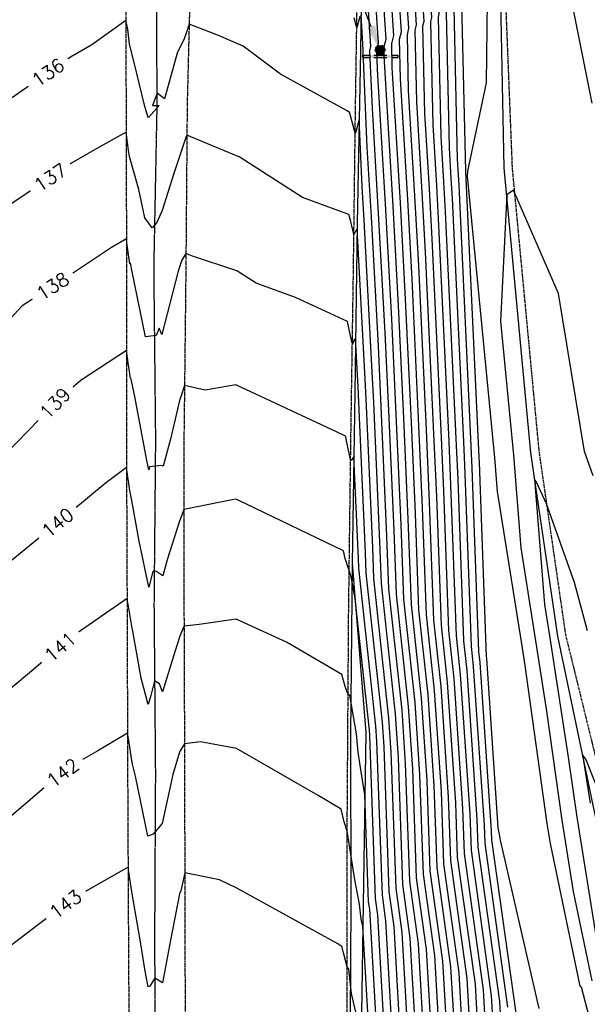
# Model space of a CAD drawing. Header units: feet. Extents: x 351431 to 355879, y 310968 to 329728.
# Tile 22 of 254: x 353395 to 353565, y 314124 to 314418. Entities that reach past the tile are written whole.
import ezdxf

# ---------------------------------------------------------------- set-up
doc = ezdxf.new("R2010")
doc.units = ezdxf.units.FT
doc.header["$MEASUREMENT"] = 0
doc.linetypes.add('D25', pattern=[0.375, 0.25, -0.125])
doc.linetypes.add('HIDDEN2', pattern=[0.1875, 0.125, -0.0625])
for name, color, linetype in [('ELIG', 41, 'Continuous'), ('ELIG-JERSEY', 161, 'HIDDEN2'), ('ELTCH-EG2', 253, 'Continuous'), ('ELTCN-EG2', 251, 'Continuous'), ('ELYSP', 1, 'D25'), ('ELYSS', 2, 'Continuous'), ('ESFS', 153, 'Continuous'), ('ESMask', 155, 'Continuous'), ('ETFS', 6, 'Continuous'), ('ETTC', 252, 'Continuous')]:
    doc.layers.add(name, color=color, linetype=linetype)
doc.styles.add('L80', font='simplex', dxfattribs={"height": 4})

# ---------------------------------------------------------------- blocks, each defined once
blk = doc.blocks.new('ESIPUBSIGN')
at = {"layer": 'ESMask'}
h = blk.add_hatch(color=256, dxfattribs=at)
edge = h.paths.add_edge_path()
edge.add_arc((0, 0), 0.03, 90, 450)
for p, q in [((-0.03, 0.1047), (-0.0447, 0.1047)), ((-0.0447, 0.1047), (-0.0447, 0.066)), ((-0.03, 0.1047), (-0.03, 0.066)), ((-0.0447, 0.0381), (-0.0447, -0.0393)), ((-0.03, 0.0381), (-0.03, -0.0393)), ((-0.0447, -0.0672), (-0.0447, -0.1059)), ((-0.03, -0.1059), (-0.0447, -0.1059)), ((-0.03, -0.0672), (-0.03, -0.1059))]:
    blk.add_line(p, q)
for start, end in [(144.23142, 216.35632), (17.97024, 107.04945), (253.53828, 340.78828)]:
    blk.add_arc((0, 0), 0.03, start, end)
blk.add_solid([(-0.0447, -0.1059), (-0.03, -0.1059), (-0.0447, 0.1047), (-0.03, 0.1047)], dxfattribs=at)

msp = doc.modelspace()

# ---------------------------------------------------------------- linework, layer by layer
at = {"layer": 'ELIG', "flags": 128}
msp.add_lwpolyline([(353506.1, 314669.3), (353500.81, 314614.32), (353499.65, 314561.65), (353498.49, 314507.89), (353497.77, 314457.91), (353497.06, 314408.38), (353496.09, 314356.97), (353495.41, 314306.46), (353494.63, 314255.56), (353494.05, 314204.44), (353494.14, 314154.36), (353493.87, 314102.16), (353493.97, 314047.36), (353493.81, 313995.99), (353493.71, 313942.42), (353493.5, 313889.49), (353493.12, 313845.95)], dxfattribs=at)
at = {"layer": 'ELIG-JERSEY', "flags": 128}
msp.add_lwpolyline([(353438.19, 314552.22), (353437.95, 314543.55), (353436.97, 314493.31), (353436.02, 314443.42), (353436.28, 314392.56), (353435.33, 314343.61), (353435.86, 314292.65), (353435.42, 314243.15), (353435.84, 314192.71), (353435.58, 314142.68), (353435.91, 314092.68), (353436.14, 314042.54), (353436.47, 313993.07), (353436.64, 313954.26), (353437.41, 313892.95), (353437.28, 313842.51), (353437.99, 313793.4), (353438, 313741.9), (353438.54, 313693.18), (353438.85, 313673.78), (353439.24, 313629.67), (353439.22, 313617.09), (353441.34, 313361.23)], dxfattribs=at)
at = {"layer": 'ELTCH-EG2', "flags": 128}
for points, elevation in [([(353532.22, 314114.97), (353531.36, 314130.05), (353526.07, 314167.99), (353525.5, 314184.17), (353523.07, 314220.1), (353521.23, 314237.13), (353519.83, 314275.59), (353519.01, 314294.3), (353516.46, 314348.43), (353515.49, 314366.29), (353513.88, 314393.28), (353513.39, 314414.65), (353513.8, 314416.31), (353512.06, 314442.46), (353513.21, 314469.89), (353511.27, 314499.57), (353511.63, 314517.56), (353509.06, 314556.78), (353509.21, 314566.39), (353506.88, 314612.14)], 128), ([(353534.5, 314115.84), (353533.78, 314128.33), (353528.11, 314169.02), (353527.64, 314182.5), (353525.02, 314221.3), (353523.47, 314235.58), (353521.95, 314277.28), (353521.25, 314293.14), (353518.47, 314352.44), (353517.66, 314367.33), (353516.31, 314389.85), (353515.72, 314415.96), (353516.06, 314417.39), (353514.58, 314439.74), (353515.93, 314472.01), (353514.26, 314497.62), (353514.7, 314519.83), (353512.44, 314554.3), (353512.66, 314568.74), (353510.6, 314609.31)], 127), ([(353536.77, 314116.71), (353536.21, 314126.61), (353530.16, 314170.05), (353529.78, 314180.83), (353526.96, 314222.49), (353525.71, 314234.02), (353524.08, 314278.97), (353523.5, 314291.98), (353520.47, 314356.44), (353519.83, 314368.37), (353518.75, 314386.42), (353518.05, 314417.28), (353518.33, 314418.46), (353517.1, 314437.01), (353518.65, 314474.12), (353517.25, 314495.67), (353517.77, 314522.09), (353515.83, 314551.83), (353516.12, 314571.08), (353514.32, 314606.48)], 126), ([(353521.13, 314218.91), (353518.98, 314238.69), (353517.7, 314273.9), (353516.76, 314295.46), (353514.45, 314344.43), (353513.32, 314365.25), (353511.44, 314396.71), (353511.07, 314413.33), (353511.53, 314415.24), (353509.54, 314445.19), (353510.48, 314467.78), (353508.28, 314501.52), (353508.56, 314515.3), (353505.68, 314559.25), (353505.75, 314564.05), (353503.76, 314603.12)], 129), ([(353541.06, 314123.17), (353534.24, 314172.11), (353534.05, 314177.49), (353530.85, 314224.87), (353530.2, 314230.92), (353528.32, 314282.34), (353528, 314289.66), (353524.49, 314364.44), (353524.16, 314370.46), (353523.62, 314379.55), (353522.7, 314419.91), (353522.87, 314420.61), (353522.14, 314431.56), (353524.1, 314478.35), (353523.23, 314491.78), (353523.92, 314526.61), (353522.59, 314546.87), (353523.03, 314575.76), (353521.76, 314600.82)], 124), ([(353569.78, 314055.64), (353562.69, 314068.9), (353547.26, 314087.28), (353543.61, 314119.33), (353543.49, 314121.45), (353536.29, 314173.14), (353536.19, 314175.81), (353532.8, 314226.07), (353532.44, 314229.36), (353530.45, 314284.03), (353530.25, 314288.5), (353526.5, 314368.44), (353526.33, 314371.5), (353526.05, 314376.12), (353525.03, 314421.23), (353525.14, 314421.69), (353524.66, 314428.83), (353526.83, 314480.47), (353526.22, 314489.83), (353526.99, 314528.87), (353525.98, 314544.4), (353526.49, 314578.1), (353525.48, 314597.99)], 123), ([(353550.42, 314122.82), (353538.88, 314173.04), (353538.63, 314174.24), (353538.16, 314176.68), (353534.74, 314227.26), (353534.68, 314227.81), (353532.57, 314285.72), (353532.5, 314287.34), (353528.5, 314372.44), (353528.5, 314372.54), (353528.49, 314372.69), (353527.36, 314422.55), (353527.41, 314422.76), (353527.19, 314426.11), (353529.55, 314482.58), (353529.21, 314487.88), (353530.07, 314531.14), (353529.36, 314541.92), (353529.95, 314580.45), (353529.2, 314595.16)], 122), ([(353566.23, 314392.87), (353560.13, 314423.29), (353559.93, 314425.56), (353559.3, 314429.5), (353552.92, 314464.35), (353542.48, 314477.17), (353540.57, 314469.47), (353540.25, 314471.12), (353536.99, 314443.86), (353534.9, 314423.48), (353534.62, 314398.99), (353528.97, 314372.61), (353528.9, 314371.15), (353537.03, 314287.12), (353537.83, 314277.07), (353545.11, 314231.6), (353546.1, 314225.16), (353552.73, 314177.99), (353553.68, 314172.04), (353562.59, 314129.49), (353562.92, 314129.31), (353570.69, 314099.56)], 122), ([(353513.35, 314214.14), (353510.01, 314244.9), (353509.2, 314267.14), (353507.76, 314300.09), (353506.43, 314328.43), (353504.65, 314361.08), (353502.15, 314402.91), (353501.9, 314408.66), (353502.45, 314410.93), (353499.45, 314456.09)], 133), ([(353515.29, 314215.34), (353512.26, 314243.35), (353511.33, 314268.83), (353510.01, 314298.93), (353508.43, 314332.43), (353506.82, 314362.13), (353504.14, 314407.01), (353504.08, 314409.38), (353504.72, 314412.01), (353501.97, 314453.37)], 132), ([(353511.41, 314212.95), (353507.77, 314246.45), (353507.08, 314265.45), (353505.51, 314301.25), (353504.42, 314324.43), (353502.49, 314360.04), (353500.62, 314391.29), (353499.86, 314408.54), (353500.18, 314409.86), (353497.63, 314448.24)], 134), ([(353517.24, 314216.53), (353514.5, 314241.79), (353513.45, 314270.52), (353512.26, 314297.77), (353510.44, 314336.43), (353508.99, 314363.17), (353506.57, 314403.58), (353506.41, 314410.7), (353506.99, 314413.08), (353504.49, 314450.64)], 131), ([(353507.52, 314210.57), (353503.29, 314249.56), (353502.83, 314262.07), (353501.01, 314303.57), (353500.4, 314316.42), (353498.15, 314357.96), (353497.55, 314368.04), (353496.67, 314388.04), (353495.67, 314384.38), (353495.49, 314384.05), (353495.32, 314384.75), (353493.77, 314390.25), (353493.5, 314390.34), (353493.09, 314390.61), (353473.18, 314401.54), (353462, 314409.91), (353454.73, 314413.12), (353445.92, 314416.5), (353445.08, 314414.12), (353444.42, 314412.09), (353442.32, 314407.8), (353438.56, 314394.17), (353436.42, 314395.9), (353434.96, 314392.24), (353436.92, 314392.26), (353433.75, 314388.62), (353433.55, 314388.89), (353433.39, 314389.66), (353432.74, 314391.96), (353429.54, 314405.03), (353428.09, 314410.49), (353427.57, 314414.98), (353427.03, 314417.53), (353416.9, 314410.3), (353410.47, 314406.64), (353388.91, 314391.71)], 136), ([(353505.57, 314209.38), (353501.04, 314251.11), (353500.71, 314260.39), (353498.76, 314304.73), (353498.4, 314312.42), (353496.07, 314355.39), (353495.97, 314355.33), (353495.1, 314353.74), (353494.15, 314357.62), (353493.57, 314359.7), (353479.73, 314364.76), (353460.85, 314376.9), (353460.1, 314377.15), (353445.25, 314383.35), (353444.99, 314382.93), (353443.87, 314379.43), (353441.24, 314371.67), (353437.9, 314360.88), (353436.24, 314357.29), (353434.9, 314355.76), (353432.67, 314358.71), (353430.94, 314367.15), (353428.12, 314377.01), (353428.11, 314376.92), (353427.82, 314378.93), (353427.11, 314384.29), (353418.35, 314379.34), (353410.64, 314374.95), (353406.75, 314372.26), (353387.4, 314359.28)], 137), ([(353566.55, 314281.77), (353563.98, 314288.94), (353556.16, 314336.14), (353543.02, 314366.21), (353542.76, 314366.94), (353540.73, 314365.53), (353538.86, 314327.83), (353542.73, 314287.89), (353544.92, 314260.2), (353549.35, 314232.5), (353552.61, 314211.47), (353557.17, 314178.96), (353560.59, 314157.66), (353566.15, 314131.08)], 123), ([(353503.63, 314208.18), (353498.8, 314252.67), (353498.58, 314258.7), (353496.51, 314305.89), (353496.39, 314308.42), (353495.62, 314322.57), (353495.19, 314322.3), (353494.64, 314320.98), (353494.11, 314323.53), (353493.21, 314327.74), (353477.69, 314334.89), (353465.96, 314339.18), (353460.19, 314342.89), (353446.9, 314347.24), (353444.97, 314348.05), (353443.73, 314346.04), (353443.63, 314345.75), (353442.64, 314342.81), (353437.78, 314323.85), (353436.96, 314325.78), (353436.11, 314323.63), (353432.86, 314323.15), (353431.34, 314331), (353428.8, 314343.09), (353428.48, 314344.64), (353428.29, 314345.28), (353428.24, 314345.01), (353427.36, 314351.2), (353427.2, 314352.41), (353422.74, 314349.89), (353410.76, 314341.9), (353396.07, 314332.44), (353387.37, 314323.23)], 138), ([(353501.68, 314206.99), (353496.56, 314254.22), (353496.46, 314257.01), (353495.12, 314287.52), (353494.25, 314286.27), (353494.12, 314286.63), (353493.97, 314287.08), (353493.01, 314291.71), (353492.66, 314293.38), (353492.62, 314293.58), (353489.91, 314294.83), (353459.88, 314308.87), (353450.74, 314307.33), (353444.54, 314308.63), (353443.43, 314305.25), (353443.09, 314304.62), (353440.36, 314292.64), (353438.14, 314284.58), (353437.74, 314284.84), (353434.09, 314284.45), (353433.84, 314283.52), (353433.26, 314286.26), (353432.19, 314292.2), (353429.56, 314305.86), (353428.48, 314311), (353428.46, 314310.88), (353427.68, 314315.48), (353427.21, 314319.1), (353413.71, 314310.26), (353410.85, 314307.91), (353408.06, 314305.62), (353387.42, 314284.46)], 139), ([(353564.81, 314235.46), (353560.97, 314249.94), (353552.6, 314273.36), (353549.56, 314279.85), (353549.05, 314280.73), (353552.01, 314243.34), (353553.6, 314233.39), (353559.11, 314197.77), (353561.62, 314179.92), (353567.5, 314143.27)], 124), ([(353495.89, 314204.72), (353493.89, 314216.32), (353493.37, 314216.48), (353492.54, 314218.87), (353491.54, 314222.44), (353474.96, 314232.05), (353459.96, 314238.91), (353448.88, 314237.34), (353444.39, 314236.83), (353444.21, 314236.53), (353443.09, 314233.87), (353441.68, 314229.23), (353437.95, 314217.28), (353437.02, 314219.67), (353435.61, 314220.58), (353434.45, 314216.22), (353433.7, 314213.48), (353431.62, 314221.38), (353429.06, 314235.38), (353428.93, 314236.27), (353427.8, 314242.86), (353427.44, 314244.77), (353427.38, 314245.16), (353426.08, 314244.18), (353410.93, 314233.67), (353398.27, 314222.9), (353387.8, 314214.28)], 141), ([(353525.38, 314112.36), (353524.08, 314135.21), (353519.94, 314164.9), (353519.09, 314189.19), (353517.24, 314216.53)], 131), ([(353529.94, 314114.1), (353528.93, 314131.77), (353524.03, 314166.96), (353523.36, 314185.85), (353521.13, 314218.91)], 129), ([(353520.82, 314110.61), (353519.22, 314138.64), (353515.85, 314162.84), (353514.81, 314192.54), (353513.35, 314214.14)], 133), ([(353523.1, 314111.48), (353521.65, 314136.92), (353517.89, 314163.87), (353516.95, 314190.86), (353515.29, 314215.34)], 132), ([(353513.99, 314108), (353511.94, 314143.8), (353509.72, 314159.75), (353508.4, 314197.55), (353507.52, 314210.57)], 136), ([(353518.55, 314109.74), (353516.8, 314140.36), (353513.81, 314161.81), (353512.67, 314194.21), (353511.41, 314212.95)], 134), ([(353509.43, 314106.25), (353507.09, 314147.24), (353505.63, 314157.69), (353504.12, 314200.9), (353503.63, 314208.18)], 138), ([(353511.71, 314107.12), (353509.52, 314145.52), (353507.68, 314158.72), (353506.26, 314199.23), (353505.57, 314209.38)], 137), ([(353500.32, 314102.76), (353497.77, 314147.38), (353497.29, 314149.41), (353496.79, 314153.95), (353495.35, 314161.15), (353493.67, 314171.98), (353493.1, 314175.73), (353492.24, 314178.5), (353491.32, 314182.29), (353484.47, 314186.34), (353460.07, 314200.41), (353449.34, 314202.33), (353444.52, 314201.79), (353443.26, 314199.72), (353443.08, 314199.3), (353441.06, 314192.65), (353437.89, 314177.98), (353435.15, 314174.81), (353433.6, 314174.17), (353429.91, 314192.16), (353428.99, 314195.66), (353428.67, 314197.38), (353427.88, 314202.72), (353427.51, 314204.9), (353418.67, 314199.64), (353411.02, 314195.25), (353405.44, 314191.07), (353388, 314176.24)], 142), ([(353502.6, 314103.64), (353499.81, 314152.4), (353499.5, 314154.6), (353498.38, 314186.52), (353497.11, 314194.75), (353496.42, 314199.31), (353495.89, 314204.72)], 141), ([(353507.15, 314105.38), (353504.66, 314148.96), (353503.59, 314156.66), (353501.98, 314202.57), (353501.68, 314206.99)], 139), ([(353491.5, 314141.25), (353491.48, 314141.34), (353490.27, 314142.05), (353460.2, 314158.69), (353454.97, 314161.17), (353444.6, 314163.24), (353443.44, 314157.9), (353443, 314157.01), (353440.33, 314143.18), (353438.01, 314130.49), (353436.16, 314131.6), (353435.65, 314131.87), (353434.21, 314129.51), (353433.73, 314129.28), (353432.83, 314133.94), (353431.44, 314142.67), (353428.79, 314157.56), (353428.12, 314162.18), (353427.68, 314164.97), (353413.35, 314156.79), (353411.43, 314155.7), (353400.93, 314147.82), (353388.2, 314138.17)], 143), ([(353497.3, 314114.89), (353494.38, 314127.28), (353493.57, 314134.57), (353493.06, 314135.23), (353491.5, 314141.25)], 143)]:
    msp.add_lwpolyline(points, dxfattribs=dict(at, elevation=elevation))
at = {"layer": 'ELTCN-EG2', "flags": 128}
for points, elevation in [([(353539.05, 314117.59), (353538.64, 314124.89), (353532.2, 314171.08), (353531.92, 314179.16), (353528.91, 314223.68), (353527.95, 314232.47), (353526.2, 314280.65), (353525.75, 314290.82), (353522.48, 314360.44), (353521.99, 314369.42), (353521.18, 314382.98), (353520.38, 314418.6), (353520.6, 314419.54), (353519.62, 314434.29), (353521.38, 314476.24), (353520.24, 314493.72), (353520.85, 314524.35), (353519.21, 314549.35), (353519.58, 314573.42), (353518.04, 314603.65)], 125), ([(353519.18, 314217.72), (353516.74, 314240.24), (353515.58, 314272.21), (353514.51, 314296.62), (353512.45, 314340.43), (353511.16, 314364.21), (353509.01, 314400.14), (353508.74, 314412.01), (353509.26, 314414.16), (353507.02, 314447.91), (353507.76, 314465.66), (353505.29, 314503.46), (353505.48, 314513.04), (353502.3, 314561.63), (353502.29, 314561.64), (353502.29, 314561.72), (353499.52, 314576.64), (353498.96, 314574.79), (353498.39, 314577.31), (353496.93, 314582.34), (353488.48, 314587.26)], 130), ([(353509.46, 314211.76), (353505.53, 314248.01), (353504.96, 314263.76), (353503.26, 314302.41), (353502.41, 314320.42), (353500.32, 314359), (353499.08, 314379.66), (353497.83, 314408.42), (353497.91, 314408.78), (353497.22, 314419.29)], 135), ([(353496.83, 314418.75), (353495.95, 314415.39), (353495.18, 314418.32)], 135), ([(353499.74, 314205.8), (353495.47, 314245.17), (353494.33, 314251.59), (353493.7, 314253.46), (353492.48, 314257.1), (353492.01, 314259.36), (353463.07, 314273.26), (353459.83, 314274.73), (353458.78, 314274.58), (353444.36, 314271.72), (353443.79, 314270.33), (353443.01, 314268.22), (353439.38, 314256.67), (353438.06, 314251.91), (353435.98, 314253.25), (353435.1, 314253.16), (353433.85, 314248.51), (353430.97, 314262.22), (353428.78, 314274.38), (353428.23, 314277.37), (353427.22, 314284.18), (353420.83, 314279.39), (353410.93, 314271.23), (353391.67, 314255.45)], 140), ([(353527.66, 314113.23), (353526.5, 314133.49), (353521.98, 314165.93), (353521.23, 314187.52), (353519.18, 314217.72)], 130), ([(353516.27, 314108.87), (353514.37, 314142.08), (353511.76, 314160.78), (353510.53, 314195.88), (353509.46, 314211.76)], 135), ([(353504.88, 314104.51), (353502.24, 314150.68), (353501.55, 314155.63), (353499.84, 314204.24), (353499.74, 314205.8)], 140), ([(353572.3, 314177.2), (353564.41, 314196.98), (353563.38, 314198.54), (353565.61, 314184.07)], 125)]:
    msp.add_lwpolyline(points, dxfattribs=dict(at, elevation=elevation))
at = {"layer": 'ELYSP', "flags": 128}
for points in [[(353619.9, 316705.7), (353619.79, 316705.96), (353623.36, 316735.42), (353625.85, 316758.09), (353628.07, 316785.67), (353631.87, 316835.67), (353635.72, 316885.76), (353639.16, 316934.88), (353642.77, 316985.29), (353644.44, 317011.54), (353647.74, 317061.75), (353650.79, 317112.21), (353653.92, 317162.31), (353656.91, 317212.21), (353657.54, 317216.3), (353661.86, 317214.85), (353663.44, 317198.29), (353663.22, 317161.11), (353663.07, 317111.13), (353663.89, 317060.55), (353665.44, 317009.69), (353666.7, 316982.9), (353667.95, 316970.02), (353672.23, 316924.21), (353676.78, 316878.76), (353682.45, 316832.54), (353689.36, 316786.27), (353696.84, 316740.52), (353704.85, 316693.28), (353712.6, 316646.85), (353719.99, 316600.43), (353727.35, 316554.32), (353734.66, 316507.24), (353740.43, 316458.59), (353741.38, 316412.99), (353738.38, 316372.8), (353729.59, 316318.7), (353715.41, 316264.28), (353701.1, 316214.78), (353687.04, 316165.84), (353672.98, 316116.98), (353658.83, 316068.52), (353645.45, 316020.74), (353632.46, 315972.03), (353621.57, 315922.48), (353613.23, 315873.44), (353609.91, 315844.87), (353607.88, 315825.34), (353603.3, 315765.02), (353600.59, 315721.09), (353596.9, 315664.84), (353593.46, 315611.07), (353590.58, 315559.18), (353587.56, 315502.28), (353584.91, 315451.88), (353581.79, 315395.83), (353579.25, 315341.93), (353577.1, 315296.87), (353574.89, 315246.34), (353572.61, 315193.94), (353570.71, 315143.51), (353569.87, 315124.35), (353568.24, 315071.79), (353566.45, 315017.55), (353564.4, 314967.49), (353562.07, 314902.34), (353559.23, 314854.4), (353555.12, 314797.47), (353553.32, 314747.43), (353551.08, 314695.53), (353549.02, 314645.86), (353546.64, 314587.42), (353544.89, 314535.53), (353542.79, 314485.09), (353540.36, 314423.28), (353542.33, 314373.51), (353550.33, 314288.98), (353558.25, 314234.38), (353582.83, 314134.34), (353599.32, 314079.92), (353617.29, 314025.39), (353634.06, 313976.91), (353650.84, 313927.18), (353667.44, 313868.73), (353672.67, 313840.43)], [(353524.49, 316413.88), (353524.61, 316413.04), (353522.51, 316393.32), (353518.81, 316343.26), (353514.85, 316293.25), (353510.71, 316243.6), (353506.72, 316192.9), (353502.74, 316143.78), (353498.5, 316090.73), (353494.8, 316042.24), (353490.55, 315991.28), (353486.77, 315942.68), (353483, 315891.97), (353479.43, 315842.82), (353475.75, 315792.64), (353472.07, 315743.06), (353468.72, 315692.15), (353465.5, 315643.39), (353462.66, 315592.75), (353460.03, 315543.38), (353457.24, 315491.85), (353454.65, 315443.38), (353452.14, 315392.66), (353449.65, 315343.36), (353447.03, 315292.28), (353444.9, 315243.34), (353442.9, 315193.38), (353439.06, 315093.1), (353437.64, 315043.64), (353435.96, 314994.29), (353434.32, 314943.18), (353432.77, 314893.66), (353431.23, 314843.25), (353429.61, 314793.81), (353428.53, 314743.36), (353427.94, 314692.11), (353427.25, 314642.92), (353427.03, 314593.37), (353426.96, 314543.18), (353426.97, 314493.16), (353426.98, 314443.13), (353427.08, 314392.26), (353427.22, 314343.16), (353427.19, 314291.98), (353427.39, 314242.82), (353427.55, 314191.99), (353427.79, 314142.72), (353428.09, 314091.63), (353428.36, 314043.08), (353428.66, 313992.69), (353429.26, 313953.97), (353430.76, 313949.54), (353431.79, 313934.36), (353433.74, 313912.65), (353434.98, 313907.83), (353440.97, 313904.25), (353444.53, 313904.64)], [(353559.19, 316411.12), (353559.2, 316410.37), (353557.52, 316390.15), (353553.28, 316339.75), (353549.22, 316290.55), (353545.11, 316240.56), (353540.93, 316190.85), (353536.8, 316141.36), (353532.78, 316090.65), (353528.76, 316039.45), (353525.11, 315989.76), (353521.45, 315940.03), (353518.02, 315890.06), (353514.41, 315839.22), (353511, 315790.58), (353507.68, 315739.83), (353504.55, 315690.81), (353501.28, 315639.99), (353498.09, 315591.2), (353494.97, 315541), (353491.51, 315491.33), (353487.99, 315440.1), (353485.05, 315391.63), (353481.95, 315339.85), (353479.33, 315291.85), (353476.64, 315240.98), (353473.94, 315192.16), (353471.41, 315140.03), (353469.27, 315092.1), (353466.6, 315041.32), (353464.73, 314992.36), (353462.66, 314941.39), (353460.73, 314892.35), (353458.85, 314842.53), (353457.12, 314792.74), (353455.57, 314742.25), (353454.06, 314692.78), (353452.47, 314642.26), (353450.98, 314592.97), (353449.49, 314542.55), (353448.15, 314492.82), (353446.58, 314442.74), (353445.32, 314392.52), (353444.92, 314342.76), (353444.36, 314292.98), (353444.37, 314242.79), (353444.55, 314192.68), (353444.64, 314143.35), (353444.83, 314092.79), (353444.74, 314041.78), (353445.12, 313992.71), (353445.21, 313954.09), (353444.53, 313904.64)]]:
    msp.add_lwpolyline(points, dxfattribs=at)
msp.add_lwpolyline([(353352.69, 313729.71), (353388.26, 313730.72), (353443.35, 313732.1), (353494.66, 313732.65), (353531.52, 313733.64), (353545.63, 313733.68), (353592.83, 313734.09), (353638.13, 313733.31), (353685.16, 313731.27), (353732.48, 313727.84), (353778.53, 313724.35), (353827.68, 313720.75), (353872.82, 313717.17, -0.160636), (353961.02, 313681.69, -0.04092), (353968.07, 313672.83, -0.03045), (353971.44, 313667.71, -0.156442), (353981.78, 313621.36, -0.091334), (353979.42, 313612.04), (353978.96, 313609.66), (353977.66, 313580.81), (353975.91, 313537.1, -0.109879), (353951.92, 313439.62, -0.100114), (353898.51, 313368.65, -0.099137), (353819.22, 313320.93, -0.096961), (353729.14, 313306.91, -0.094211), (353642.97, 313327.41, -0.101229), (353572.91, 313379.77), (353550.18, 313415.14), (353540.4, 313428.72), (353530.22, 313447.37), (353517.99, 313475.31), (353505.36, 313513.87), (353499.01, 313545.75), (353496.09, 313567.18), (353493.55, 313617.44), (353493.1, 313667.61), (353492.94, 313717.66), (353492.73, 313767.24), (353492.65, 313817.37), (353492.4, 313867.28), (353492.55, 313917.49), (353492.73, 313966.89), (353492.69, 314017.34), (353492.67, 314067.93), (353493.07, 314117.32), (353493.05, 314167.88), (353493.2, 314191), (353493.54, 314241.18), (353494.18, 314291.27), (353494.94, 314341.01), (353495.57, 314390.72), (353496.34, 314441.02), (353497.39, 314490.61), (353498.08, 314541.02), (353499.39, 314591.34), (353500.87, 314640.86), (353503.35, 314667.26), (353501.64, 314671.27)], format="xyb", dxfattribs=at)
at = {"layer": 'ELYSS', "flags": 128}
for points in [[(353504.15, 314614.21), (353502.31, 314561.72), (353498.49, 314507.89), (353497.77, 314457.91), (353497.06, 314408.38), (353496.09, 314356.97), (353495.41, 314306.46), (353494.63, 314255.56), (353498.68, 314205.15), (353497.86, 314153.78), (353497.1, 314101.53), (353499.73, 314046.86), (353498.7, 313996.04), (353499.77, 313942.48), (353498.25, 313888.8), (353496.62, 313856.09), (353495.38, 313854.64), (353496.66, 313853.22), (353495.91, 313842.84)], [(353645.68, 313819.44), (353659.47, 313829.07), (353665.96, 313834.04), (353668.45, 313845.96), (353665.77, 313868.59), (353647.77, 313926.11), (353628.88, 313975.41), (353612.43, 314023.81), (353595.12, 314078.92), (353578.32, 314133.21), (353567.03, 314181.1), (353555.98, 314233.89), (353547.89, 314288.59), (353539.98, 314373.6), (353538.92, 314423.32), (353540.64, 314485.03), (353542.88, 314535.62), (353545.45, 314587.43)]]:
    msp.add_lwpolyline(points, dxfattribs=at)
at = {"layer": 'ETFS', "linetype": 'ByBlock', "lineweight": -2}
msp.add_lwpolyline([(353500.26, 314415.73), (353494.51, 314430.85)], dxfattribs=at)
at = {"layer": 'ETFS'}
msp.add_solid([(353501.42, 314416.18), (353502.92, 314408.72), (353499.09, 314415.29)], dxfattribs=at)

# ---------------------------------------------------------------- block references
at = {"layer": 'ESFS', "xscale": 50, "yscale": 50, "zscale": 50, "rotation": 90}
msp.add_blockref('ESIPUBSIGN', (353502.92, 314408.72), dxfattribs=at)

# ---------------------------------------------------------------- next in the draw order: texts
at = {"layer": 'ETTC', "char_height": 4, "attachment_point": 5, "style": 'L80', "bg_fill": 3, "box_fill_scale": 1.5, "bg_fill_color": 256, "bg_fill_true_color": 13158600, "bg_fill_transparency": 0}
for s, insert, rotation in [('{136}', (353403.81, 314402.03, 136), 34.7105), ('{137}', (353404.47, 314370.73, 137), 33.8355), ('{138}', (353405.15, 314338.29, 138), 32.7926), ('{139}', (353405.88, 314303.39, 139), 45.7146), ('{140}', (353406.63, 314267.71, 140), 39.329), ('{141}', (353407.41, 314230.67, 141), 40.3761), ('{142}', (353408.19, 314193.13, 142), 36.8775), ('{143}', (353409.01, 314153.88, 143), 36.8775)]:
    msp.add_mtext(s, dxfattribs=dict(at, insert=insert, rotation=rotation))

doc.saveas('drawing.dxf')
